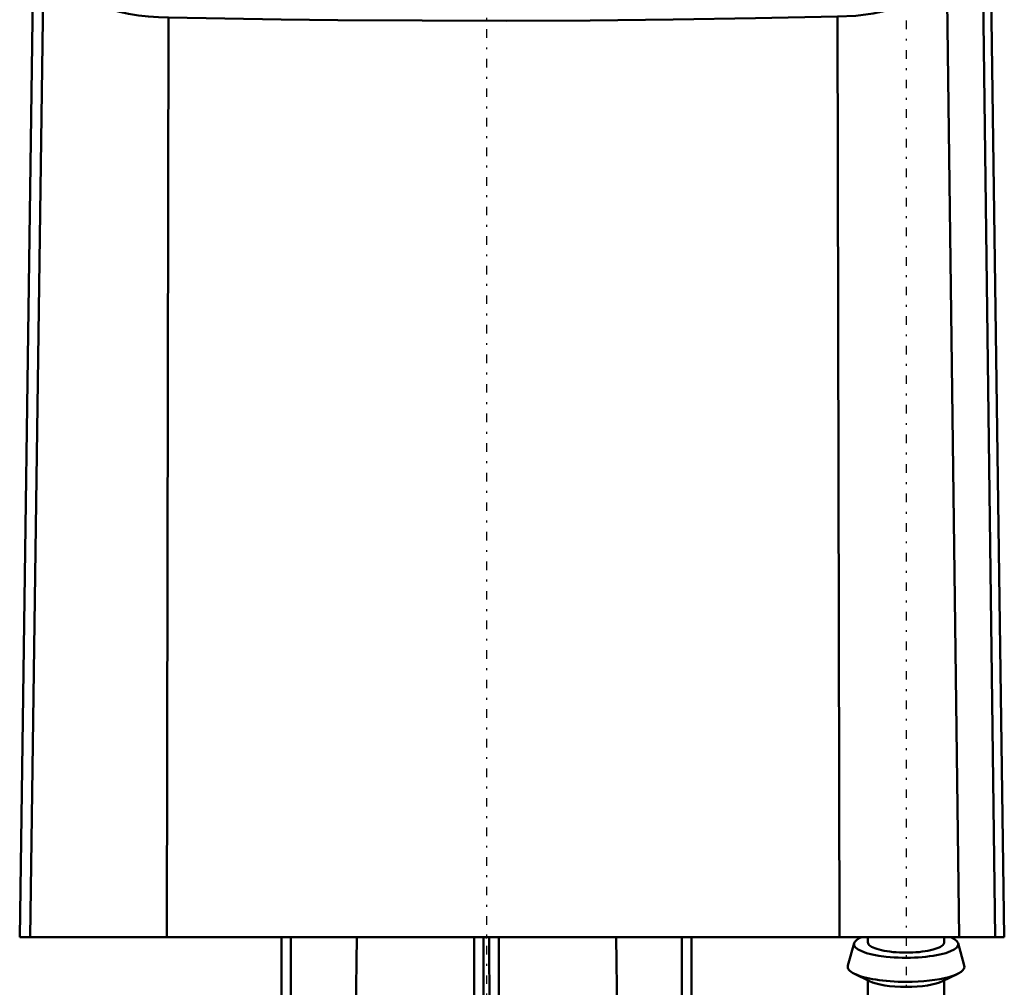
# Model space of a CAD drawing. Header units: millimetres. Extents: x -24 to 27, y -234 to 29.
# Tile 2 of 4: x -24 to 27, y -119 to -68. Entities that reach past the tile are written whole.
import ezdxf

# ---------------------------------------------------------------- set-up
doc = ezdxf.new("R2010")
doc.units = ezdxf.units.MM
doc.linetypes.add('Center', pattern=[1.5, 0.45, -0.5, 0.05, -0.5])
for name, color, linetype, lineweight in [('050', 1, 'Continuous', 50), ('2d ConnectionPoints', 7, 'Continuous', 50), ('MITTE', 6, 'Center', 25)]:
    doc.layers.add(name, color=color, linetype=linetype, lineweight=lineweight)

# ---------------------------------------------------------------- blocks, each defined once
blk = doc.blocks.new('11_136_724_00_3_Schwimmer_0_in_136724_3')
at = {"layer": '050'}
for p, q in [((-11.205, -64.651), (-11.205, -64.56)), ((-1.25, -64.872), (-1.25, -64.67)), ((1.25, -64.872), (1.25, -64.67)), ((11.205, -64.56), (11.205, -64.651)), ((-23.772, -66.412), (-23.758, -65.43)), ((-23.758, -65.43), (-23.231, -66.865)), ((-23.158, -65.374), (-23.155, -65.381)), ((18.835, -66.07), (18.835, -66.16)), ((-23.774, -66.422), (-24.47, -116.294)), ((-23.772, -66.412), (-23.774, -66.422)), ((-23.231, -66.865), (-23.92, -116.294)), ((25.165, -66.632), (25.165, -66.721)), ((26.046, -66.951), (26.67, -116.294)), ((27.15, -116.294), (26.459, -66.81)), ((24.156, -67.207), (24.777, -116.294)), ((-16.671, -68.07), (-16.752, -116.294)), ((18.413, -68.03), (18.506, -116.294)), ((-24.47, -116.294), (27.15, -116.294))]:
    blk.add_line(p, q, dxfattribs=at)
for points in [[(-11.205, -64.56), (-11.177, -64.557), (-11.096, -64.552), (-10.97, -64.545), (-10.815, -64.538), (-10.75, -64.535)], [(-10.705, -64.644), (-10.87, -64.65), (-11.017, -64.654), (-11.129, -64.655), (-11.193, -64.653), (-11.205, -64.651)], [(-8.657, -64.564), (-8.492, -64.559), (-8.345, -64.557), (-8.233, -64.557), (-8.189, -64.559)], [(-1.25, -64.67), (-2.205, -64.667), (-3.133, -64.661), (-4.028, -64.653), (-4.876, -64.642), (-5.66, -64.631), (-6.372, -64.617), (-7.005, -64.602), (-7.549, -64.586), (-7.898, -64.572), (-8.189, -64.559)], [(8.189, -64.559), (7.786, -64.577), (7.283, -64.594), (6.693, -64.61), (6.017, -64.624), (5.267, -64.637), (4.45, -64.648), (3.575, -64.657), (2.657, -64.664), (1.96, -64.668), (1.25, -64.67)], [(8.189, -64.559), (8.273, -64.557), (8.401, -64.558), (8.557, -64.561), (8.657, -64.564)], [(11.205, -64.651), (11.177, -64.654), (11.096, -64.655), (10.971, -64.653), (10.816, -64.648), (10.705, -64.644)], [(10.751, -64.535), (10.87, -64.541), (11.017, -64.548), (11.129, -64.554), (11.193, -64.558), (11.205, -64.56)], [(18.5, -66.089), (18.504, -66.084), (18.553, -66.072), (18.652, -66.067), (18.789, -66.068), (18.835, -66.07)], [(18.835, -66.07), (18.958, -66.032), (19.163, -66.004)], [(18.835, -66.16), (18.687, -66.141), (18.575, -66.12), (18.512, -66.1), (18.5, -66.089)], [(21.528, -66.654), (21, -66.595), (20.501, -66.531), (20.046, -66.462), (19.647, -66.392), (19.314, -66.322), (19.058, -66.254), (18.922, -66.205), (18.835, -66.16)], [(26.459, -66.81), (26.402, -66.739), (26.222, -66.655), (25.926, -66.564), (25.516, -66.468), (25.008, -66.372), (24.938, -66.36)], [(24.996, -66.555), (25.078, -66.586), (25.165, -66.632)], [(-23.231, -66.865), (-23.154, -66.925), (-23.028, -66.98), (-22.847, -67.032), (-22.615, -67.08), (-22.344, -67.12), (-22.028, -67.156), (-21.658, -67.186), (-21.247, -67.21), (-20.807, -67.227)], [(22.472, -66.738), (22.392, -66.746), (22.268, -66.747), (22.115, -66.74), (21.949, -66.727), (21.788, -66.708), (21.65, -66.685), (21.551, -66.662), (21.528, -66.654)], [(25.165, -66.721), (25.042, -66.76), (24.833, -66.788), (24.545, -66.806), (24.185, -66.812), (23.764, -66.806), (23.295, -66.788), (22.891, -66.766), (22.472, -66.738)], [(25.165, -66.632), (25.313, -66.655), (25.425, -66.678), (25.489, -66.699), (25.5, -66.711)], [(25.5, -66.711), (25.496, -66.716), (25.447, -66.726), (25.348, -66.729), (25.211, -66.724), (25.165, -66.721)], [(26.046, -66.951), (26.255, -66.918), (26.392, -66.877), (26.458, -66.814), (26.459, -66.81)], [(-16.671, -68.07), (-17.201, -68.061), (-17.724, -68.028), (-18.25, -67.969), (-18.761, -67.885), (-19.238, -67.782), (-19.695, -67.658), (-20.139, -67.51), (-20.557, -67.343), (-20.807, -67.227)], [(22.105, -67.34), (21.69, -67.502), (21.249, -67.644), (20.772, -67.769), (20.272, -67.87), (19.373, -67.988), (18.413, -68.03)], [(22.105, -67.34), (22.558, -67.33), (22.98, -67.314), (23.373, -67.291), (23.726, -67.261), (24.156, -67.207)], [(18.413, -68.03), (14.114, -68.121), (9.795, -68.187), (5.44, -68.229), (1.077, -68.246), (-3.361, -68.24), (-7.794, -68.209), (-10.76, -68.175), (-13.72, -68.128), (-16.671, -68.07)]]:
    blk.add_lwpolyline(points, dxfattribs=at)
for radius, start, end in [(249.995, 92.46453, 95.311), (249.88, 91.98536, 92.45534), (249.88, 87.54466, 88.01464), (249.995, 85.41134, 87.53547), (247.941, 84.88516, 94.81378)]:
    blk.add_arc((0, -314.294), radius, start, end, dxfattribs=at)
for centre, major_axis, ratio, start_param, end_param in [((0, -301.822), (-245.312, 0), 0.965926, 4.707293, 4.717485), ((34.225, -313.766), (-3.809, 247.099), 0.423536, 0.0418, 0.059915)]:
    blk.add_ellipse(centre, major_axis=major_axis, ratio=ratio, start_param=start_param, end_param=end_param, dxfattribs=at)
at = {"layer": 'MITTE'}
blk.add_line((-12.1, -61.784), (12.1, -61.784), dxfattribs=at)
blk = doc.blocks.new('12_136_724_00_3_Spindel_0_in_136724_3')
at = {"layer": '050'}
for p, q in [((19.273, -116.609), (18.947, -117.783)), ((20, -116.294), (20, -116.564)), ((24, -116.564), (24, -116.294)), ((25.053, -117.783), (24.727, -116.609)), ((19.288, -118.207), (20.082, -118.6)), ((23.918, -118.6), (24.712, -118.207)), ((20, -118.559), (20, -119.564)), ((24, -119.564), (24, -118.559))]:
    blk.add_line(p, q, dxfattribs=at)
for points in [[(22, -117.1), (21.826, -117.098), (21.653, -117.092), (21.482, -117.082), (21.316, -117.068), (21.155, -117.05), (21, -117.028), (20.853, -117.003), (20.714, -116.975), (20.586, -116.943), (20.468, -116.909), (20.362, -116.871), (20.268, -116.832), (20.187, -116.791), (20.121, -116.747), (20.068, -116.703), (20.03, -116.657), (20.008, -116.611), (20, -116.564)], [(24, -116.564), (23.992, -116.611), (23.97, -116.657), (23.932, -116.703), (23.879, -116.747), (23.813, -116.791), (23.732, -116.832), (23.638, -116.871), (23.532, -116.909), (23.414, -116.943), (23.286, -116.975), (23.147, -117.003), (23, -117.028), (22.845, -117.05), (22.684, -117.068), (22.518, -117.082), (22.347, -117.092), (22.174, -117.098), (22, -117.1)]]:
    blk.add_lwpolyline(points, dxfattribs=at)
for centre, major_axis, start_param, end_param in [((22, -116.66), (2.734, 0), 3.069734, 6.827565), ((22, -116.66), (2.734, 0), 2.597213, 3.069734), ((22, -117.84), (3.061, 0), 3.069734, 3.624213), ((22, -117.84), (3.061, 0), 3.624213, 4.712389), ((22, -117.84), (3.061, 0), 4.712389, 6.355044), ((22, -118.34), (2.165, 0), 3.624213, 4.712389), ((22, -118.34), (2.165, 0), 4.712389, 5.800565)]:
    blk.add_ellipse(centre, major_axis=major_axis, ratio=0.258819, start_param=start_param, end_param=end_param, dxfattribs=at)
at = {"layer": 'MITTE'}
blk.add_line((22, -27.94), (22, -162.36), dxfattribs=at)
blk = doc.blocks.new('13_136_724_00_3_Einlaufrohr_0_in_136724_3')
at = {"layer": '050'}
for p, q in [((-10.75, -206.104), (-10.75, -116.294)), ((-10.25, -116.294), (-10.25, -206.604)), ((-8.208, -206.104), (-6.793, -116.294)), ((-0.65, -116.294), (-0.65, -223.199)), ((-0.15, -116.294), (-0.15, -193.144)), ((0.468, -222.701), (0.15, -116.294)), ((0.65, -116.294), (0.65, -223.199)), ((6.793, -116.294), (8.397, -218.104)), ((10.25, -218.604), (10.25, -116.294)), ((10.75, -116.294), (10.75, -218.104))]:
    blk.add_line(p, q, dxfattribs=at)
blk = doc.blocks.new('15_136_724_00_3_Gehause_0_in_136724_3')
at = {"layer": 'MITTE'}
blk.add_line((0, 28.955), (0, -233.503), dxfattribs=at)

msp = doc.modelspace()

# ---------------------------------------------------------------- linework, layer by layer
at = {"layer": '2d ConnectionPoints'}
msp.add_point((0, -116.2938), dxfattribs=at)
msp.add_point((0, -116.2938), dxfattribs=at)

# ---------------------------------------------------------------- block references
for name in ['15_136_724_00_3_Gehause_0_in_136724_3', '12_136_724_00_3_Spindel_0_in_136724_3', '13_136_724_00_3_Einlaufrohr_0_in_136724_3', '11_136_724_00_3_Schwimmer_0_in_136724_3']:
    msp.add_blockref(name, (0, 0))

doc.saveas('drawing.dxf')
